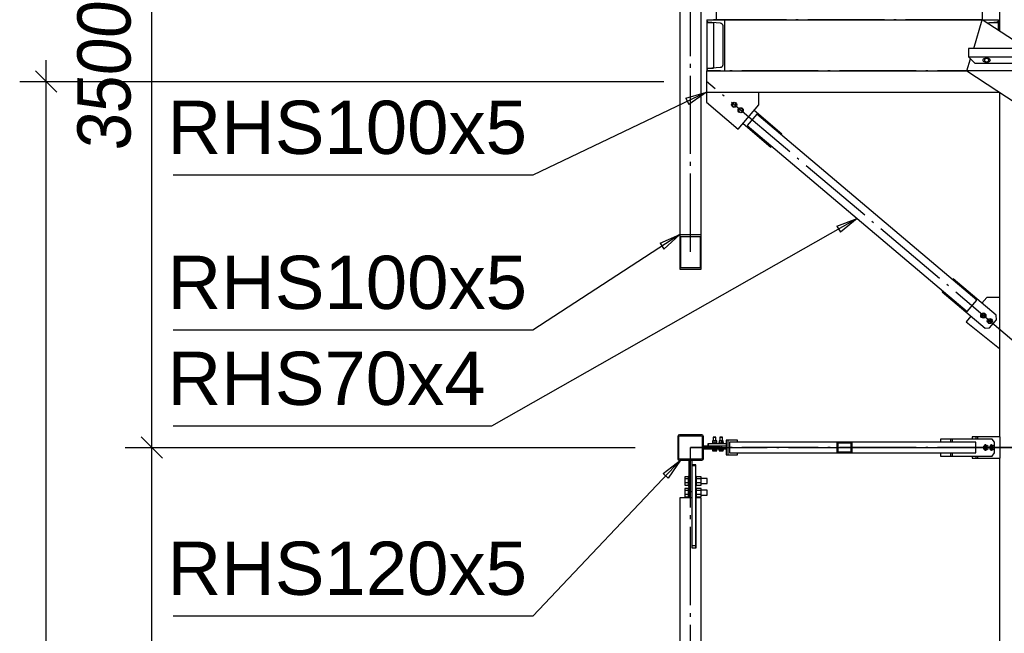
# Paper-space layout 'A0 Advance Steel' of a CAD drawing. Header units: millimetres. Extents: x 209 to 803, y 321 to 741.
# Tile 40 of 52: x 425 to 471, y 597 to 626. Entities that reach past the tile are written whole.
import ezdxf

# ---------------------------------------------------------------- set-up
doc = ezdxf.new("R2010")
doc.units = ezdxf.units.MM
doc.linetypes.add('ACAD_ISO04W100', pattern=[30, 24, -3, 0, -3])
doc.layers.get('0').update_dxf_attribs({"linetype": 'CONTINUOUS'})
for name, color, linetype in [('AS_Belki', 145, 'CONTINUOUS'), ('AS_Blachy', 30, 'CONTINUOUS'), ('AS_DIM_ON', 7, 'CONTINUOUS'), ('AS_Kraty', 9, 'CONTINUOUS'), ('AS_Schody', 253, 'CONTINUOUS'), ('AS_Sruby', 9, 'CONTINUOUS')]:
    doc.layers.add(name, color=color, linetype=linetype)
doc.styles.add('Arial', font='arial.ttf')
doc.styles.add('ARIAL_1', font='arial.ttf', dxfattribs={"width": 0.9, "oblique": 5})

psp = doc.layouts.new('A0 Advance Steel')

# ---------------------------------------------------------------- linework, layer by layer
at = {"color": 0, "linetype": 'ByBlock', "lineweight": -2}
for p, q in [((455.879, 622.032), (456.853, 622.314)), ((455.879, 622.032), (456.023, 621.732)), ((456.853, 622.314), (456.023, 621.732)), ((462.976, 616.021), (463.928, 616.37)), ((463.928, 616.37), (463.141, 615.731)), ((462.976, 616.021), (463.141, 615.731)), ((454.674, 615.21), (455.603, 615.616)), ((455.603, 615.616), (454.855, 614.931)), ((454.674, 615.21), (454.855, 614.931)), ((454.815, 604.404), (455.623, 605.016)), ((455.623, 605.016), (455.057, 604.175)), ((454.815, 604.404), (455.057, 604.175))]:
    psp.add_line(p, q, dxfattribs=at)
at = {"color": 7}
for points in [[(456.853, 622.314), (448.699, 618.408), (431.809, 618.408)], [(463.928, 616.37), (446.756, 606.618), (431.809, 606.618)], [(455.603, 615.616), (448.699, 611.125), (431.809, 611.125)], [(455.623, 605.016), (448.699, 597.695), (431.809, 597.695)]]:
    psp.add_lwpolyline(points, dxfattribs=at)
at = {"layer": 'AS_Belki', "linetype": 'Continuous', "ltscale": 0.15}
for p, q in [((470.603, 673.767), (470.603, 625.188)), ((455.603, 638.251), (455.603, 615.616)), ((456.603, 615.616), (456.603, 638.251)), ((456.853, 623.314), (456.861, 623.314)), ((456.853, 623.314), (456.853, 622.314)), ((456.853, 622.314), (470.603, 622.314)), ((470.603, 622.315), (470.603, 606.116)), ((459.217, 621.273), (458.764, 620.738)), ((469.544, 612.536), (459.217, 621.273)), ((458.764, 620.738), (469.092, 612.001)), ((455.603, 615.616), (456.603, 615.616)), ((455.603, 615.616), (455.603, 613.997)), ((455.653, 615.535), (456.553, 615.535)), ((455.653, 614.078), (455.653, 615.535)), ((456.553, 615.535), (456.553, 614.078)), ((456.603, 613.997), (456.603, 615.616)), ((455.653, 614.078), (456.553, 614.078)), ((455.603, 613.997), (456.603, 613.997)), ((469.092, 612.001), (469.544, 612.536)), ((456.628, 606.216), (455.578, 606.216)), ((455.503, 606.141), (455.503, 605.091)), ((455.553, 605.116), (455.553, 606.116)), ((455.603, 606.166), (456.603, 606.166)), ((456.653, 606.116), (456.653, 605.116)), ((456.703, 605.091), (456.703, 606.141)), ((462.97, 605.866), (457.928, 605.866)), ((457.928, 605.866), (457.928, 605.366)), ((463.677, 605.866), (462.97, 605.866)), ((462.97, 605.866), (462.97, 605.366)), ((463.013, 605.836), (463.635, 605.836)), ((463.013, 605.836), (463.013, 605.396)), ((463.635, 605.836), (463.635, 605.396)), ((469.5, 605.866), (463.677, 605.866)), ((463.677, 605.866), (463.677, 605.366)), ((469.5, 605.366), (469.5, 605.866)), ((457.928, 605.366), (462.97, 605.366)), ((462.97, 605.366), (463.677, 605.366)), ((463.635, 605.396), (463.013, 605.396)), ((463.677, 605.366), (469.5, 605.366)), ((455.578, 605.016), (456.628, 605.016)), ((456.603, 605.066), (455.603, 605.066)), ((470.603, 605.116), (470.603, 555.188)), ((456.173, 603.251), (455.603, 603.251)), ((455.603, 603.251), (455.603, 580.616)), ((456.173, 600.892), (456.173, 603.251)), ((456.603, 603.251), (456.353, 603.251)), ((456.353, 603.251), (456.353, 600.892)), ((456.603, 580.616), (456.603, 603.251)), ((456.353, 600.892), (456.173, 600.892))]:
    psp.add_line(p, q, dxfattribs=at)
at = {"layer": 'AS_Belki', "color": 10, "linetype": 'ACAD_ISO04W100', "ltscale": 0.15}
for p, q in [((456.103, 614.884), (456.103, 640.616)), ((456.103, 614.806), (456.103, 640.616)), ((471.303, 623.314), (456.853, 623.314)), ((471.303, 610.589), (456.853, 622.814)), ((456.103, 605.616), (471.303, 605.616)), ((471.303, 605.616), (456.103, 605.616)), ((456.103, 579.884), (456.103, 605.616)), ((456.103, 579.806), (456.103, 605.616)), ((456.103, 605.616), (456.103, 605.616)), ((463.324, 605.616), (471.303, 605.616)), ((471.303, 605.616), (463.385, 605.616))]:
    psp.add_line(p, q, dxfattribs=at)
at = {"layer": 'AS_Belki', "linetype": 'Continuous', "ltscale": 0.15}
for centre, start, end in [((455.578, 606.141), 90, 180), ((456.628, 606.141), 0, 90), ((455.578, 605.091), 180, 270), ((456.628, 605.091), 270, 0)]:
    psp.add_arc(centre, 0.075, start, end, dxfattribs=at)
at = {"layer": 'AS_Belki', "linetype": 'Continuous', "ltscale": 0.15, "extrusion": (-1.36485e-13, 5.657e-14, -1)}
psp.add_arc((-455.603, 606.116), 0.05, 0, 90, dxfattribs=at)
at = {"layer": 'AS_Belki', "linetype": 'Continuous', "ltscale": 0.15, "extrusion": (9.412e-14, 2.27435e-13, -1)}
psp.add_arc((-456.603, 606.116), 0.05, 90, 180, dxfattribs=at)
at = {"layer": 'AS_Belki', "linetype": 'Continuous', "ltscale": 0.15, "extrusion": (-1.36485e-13, -5.64475e-14, -1)}
psp.add_arc((-455.603, 605.116), 0.05, 270, 0, dxfattribs=at)
at = {"layer": 'AS_Belki', "linetype": 'Continuous', "ltscale": 0.15, "extrusion": (9.412e-14, -2.27312e-13, -1)}
psp.add_arc((-456.603, 605.116), 0.05, 180, 270, dxfattribs=at)
at = {"layer": 'AS_Blachy', "linetype": 'Continuous', "ltscale": 0.15}
for p, q in [((469.155, 623.964), (469.455, 623.664)), ((469.93, 623.904), (470.08, 623.904)), ((469.455, 623.664), (471.855, 623.664)), ((470.08, 623.724), (469.93, 623.724)), ((456.853, 622.314), (456.853, 621.832)), ((459.313, 621.715), (459.313, 622.314)), ((456.853, 621.832), (458.344, 620.57)), ((458.344, 620.57), (459.313, 621.715)), ((460.394, 620.342), (459.087, 621.448)), ((458.57, 620.837), (459.877, 619.731)), ((460.362, 620.304), (460.394, 620.342)), ((459.877, 619.731), (459.91, 619.77)), ((468.431, 613.543), (468.399, 613.504)), ((470.454, 611.831), (468.431, 613.543)), ((467.947, 612.97), (467.914, 612.932)), ((467.914, 612.932), (469.938, 611.22)), ((470.012, 612.668), (469.784, 612.398)), ((470.603, 612.668), (470.012, 612.668)), ((469.267, 611.787), (469.043, 611.523)), ((470.472, 611.62), (470.454, 611.831)), ((469.043, 611.523), (470.603, 610.272)), ((470.149, 611.238), (470.472, 611.62)), ((469.938, 611.22), (470.149, 611.238)), ((456.932, 605.796), (456.91, 605.796)), ((456.91, 605.796), (456.91, 605.676)), ((457.772, 605.796), (456.932, 605.796)), ((456.932, 605.796), (456.932, 605.676)), ((457.865, 605.966), (457.772, 605.966)), ((457.772, 605.966), (457.772, 605.266)), ((458.305, 605.966), (457.865, 605.966)), ((457.865, 605.266), (457.865, 605.966)), ((458.305, 605.866), (458.305, 605.966)), ((468.305, 606.016), (467.847, 606.016)), ((467.847, 606.016), (467.847, 605.866)), ((468.39, 606.016), (468.305, 606.016)), ((468.305, 606.016), (468.305, 605.866)), ((469.945, 606.016), (468.39, 606.016)), ((468.39, 606.016), (468.39, 605.866)), ((469.5, 606.116), (469.33, 606.116)), ((469.33, 606.116), (469.33, 606.016)), ((469.585, 606.116), (469.5, 606.116)), ((469.5, 606.116), (469.5, 606.016)), ((469.86, 606.116), (469.585, 606.116)), ((469.585, 606.116), (469.585, 606.016)), ((470.143, 606.116), (469.86, 606.116)), ((470.263, 606.016), (469.945, 606.016)), ((470.645, 606.116), (470.143, 606.116)), ((470.369, 605.866), (470.263, 606.016)), ((470.369, 605.366), (470.369, 605.866)), ((470.645, 605.116), (470.645, 606.116)), ((457.553, 605.676), (456.703, 605.676)), ((456.703, 605.556), (457.553, 605.556)), ((457.565, 605.676), (457.553, 605.676)), ((457.553, 605.676), (457.553, 605.556)), ((457.553, 605.556), (457.772, 605.556)), ((457.772, 605.676), (457.565, 605.676)), ((457.772, 605.266), (457.865, 605.266)), ((457.865, 605.266), (458.305, 605.266)), ((458.305, 605.266), (458.305, 605.366)), ((467.847, 605.366), (467.847, 605.216)), ((468.305, 605.366), (468.305, 605.216)), ((468.39, 605.366), (468.39, 605.216)), ((470.263, 605.216), (470.369, 605.366)), ((456.023, 605.016), (456.023, 603.541)), ((456.183, 603.541), (456.183, 605.016)), ((456.343, 604.81), (456.183, 604.81)), ((456.343, 604.751), (456.343, 604.81)), ((467.847, 605.216), (468.305, 605.216)), ((468.305, 605.216), (468.39, 605.216)), ((468.39, 605.216), (470.263, 605.216)), ((469.33, 605.216), (469.33, 605.116)), ((469.33, 605.116), (469.5, 605.116)), ((469.5, 605.216), (469.5, 605.116)), ((469.5, 605.116), (469.585, 605.116)), ((469.585, 605.216), (469.585, 605.116)), ((469.585, 605.116), (470.645, 605.116)), ((456.343, 604.751), (456.183, 604.751)), ((456.343, 604.606), (456.343, 604.751)), ((456.343, 601.016), (456.343, 604.606)), ((456.183, 603.541), (456.023, 603.541)), ((456.023, 603.541), (456.023, 603.251)), ((456.183, 603.454), (456.183, 603.541)), ((456.183, 601.016), (456.183, 603.454)), ((456.173, 602.216), (456.183, 602.216)), ((456.183, 601.016), (456.343, 601.016)), ((456.183, 600.892), (456.183, 601.016)), ((456.343, 600.892), (456.343, 601.016))]:
    psp.add_line(p, q, dxfattribs=at)
at = {"layer": 'AS_Blachy', "linetype": 'Continuous', "ltscale": 0.15, "extrusion": (-5.05831e-14, 2.09881e-14, -1)}
psp.add_arc((-469.93, 623.814), 0.09, 270, 90, dxfattribs=at)
at = {"layer": 'AS_Blachy', "linetype": 'Continuous', "ltscale": 0.15, "extrusion": (2.08656e-14, -5.04606e-14, -1)}
psp.add_arc((-470.08, 623.814), 0.09, 90, 270, dxfattribs=at)
at = {"layer": 'AS_DIM_ON', "color": 8}
for p, q in [((430.805, 605.616), (430.805, 640.616)), ((425.848, 552.814), (425.848, 623.814)), ((424.598, 622.814), (454.853, 622.814)), ((429.555, 605.616), (453.503, 605.616)), ((430.805, 570.616), (430.805, 605.616))]:
    psp.add_line(p, q, dxfattribs=at)
at = {"layer": 'AS_DIM_ON', "color": 8, "linetype": 'ByBlock', "lineweight": -2}
for p, q in [((426.348, 622.314), (425.348, 623.314)), ((431.305, 605.116), (430.305, 606.116)), ((430.305, 606.116), (431.305, 605.116))]:
    psp.add_line(p, q, dxfattribs=at)
at = {"layer": 'AS_Kraty', "linetype": 'Continuous', "ltscale": 0.15}
for p, q in [((457.311, 626.114), (457.311, 625.714)), ((469.811, 625.714), (469.811, 626.114)), ((457.711, 625.714), (469.811, 625.714)), ((471.855, 624.364), (469.155, 624.364)), ((469.155, 624.364), (469.155, 623.964)), ((469.155, 623.964), (471.855, 623.964))]:
    psp.add_line(p, q, dxfattribs=at)
at = {"layer": 'AS_Schody', "linetype": 'Continuous', "ltscale": 0.15}
for p, q in [((456.861, 625.714), (457.711, 625.714)), ((456.861, 625.714), (456.861, 625.678)), ((456.861, 625.678), (456.861, 625.584)), ((456.92, 625.613), (457.496, 625.567)), ((457.711, 623.314), (457.711, 625.714)), ((469.399, 624.364), (469.803, 625.714)), ((483.603, 616.638), (469.803, 625.714)), ((469.811, 625.714), (470.561, 625.714)), ((470.015, 625.574), (470.501, 625.613)), ((470.561, 625.678), (470.561, 625.714)), ((470.561, 625.584), (470.561, 625.678)), ((456.861, 625.584), (457.173, 625.584)), ((456.861, 625.584), (456.861, 623.444)), ((457.173, 625.593), (457.173, 623.435)), ((457.616, 625.438), (457.616, 623.59)), ((470.136, 625.584), (470.561, 625.584)), ((470.561, 625.216), (470.561, 625.584)), ((469.084, 623.314), (469.251, 623.869)), ((456.861, 623.444), (457.173, 623.444)), ((456.861, 623.444), (456.861, 623.35)), ((456.861, 623.35), (456.861, 623.314)), ((456.861, 623.314), (457.711, 623.314)), ((457.496, 623.461), (456.92, 623.415)), ((457.711, 623.314), (469.084, 623.314)), ((469.084, 623.314), (483.603, 613.765))]:
    psp.add_line(p, q, dxfattribs=at)
at = {"layer": 'AS_Schody', "color": 10, "linetype": 'ACAD_ISO04W100', "ltscale": 0.15}
for p, q in [((469.803, 625.714), (457.173, 625.714)), ((457.711, 625.714), (457.711, 625.714)), ((469.711, 625.714), (469.711, 625.714)), ((495.803, 608.614), (469.803, 625.714))]:
    psp.add_line(p, q, dxfattribs=at)
at = {"layer": 'AS_Schody', "linetype": 'Continuous', "ltscale": 0.15}
psp.add_circle((470.005, 623.814), 0.09, dxfattribs=at)
for centre, start, end in [((456.926, 625.678), 180, 265.426), ((470.496, 625.678), 274.574, 0), ((456.926, 623.35), 94.574, 180)]:
    psp.add_arc(centre, 0.065, start, end, dxfattribs=at)
at = {"layer": 'AS_Schody', "linetype": 'Continuous', "ltscale": 0.15, "extrusion": (2.33806e-14, 5.08243e-14, -1)}
psp.add_arc((-457.486, 625.438), 0.13, 94.574, 180, dxfattribs=at)
at = {"layer": 'AS_Schody', "linetype": 'Continuous', "ltscale": 0.15, "extrusion": (7.75273e-15, -1.68598e-14, -1)}
psp.add_arc((-457.486, 623.59), 0.13, 180, 265.426, dxfattribs=at)
at = {"layer": 'AS_Sruby', "linetype": 'Continuous', "ltscale": 0.15}
for p, q in [((458.117, 621.81), (458.052, 621.734)), ((458.052, 621.734), (458.086, 621.64)), ((458.086, 621.64), (458.185, 621.622)), ((458.215, 621.793), (458.117, 621.81)), ((458.185, 621.622), (458.249, 621.698)), ((458.249, 621.698), (458.215, 621.793)), ((458.422, 621.552), (458.358, 621.475)), ((458.358, 621.475), (458.391, 621.381)), ((458.521, 621.534), (458.422, 621.552)), ((458.555, 621.44), (458.521, 621.534)), ((458.391, 621.381), (458.49, 621.363)), ((458.49, 621.363), (458.555, 621.44)), ((469.818, 611.91), (469.754, 611.834)), ((469.754, 611.834), (469.788, 611.74)), ((469.788, 611.74), (469.886, 611.722)), ((469.917, 611.893), (469.818, 611.91)), ((469.886, 611.722), (469.951, 611.798)), ((469.951, 611.798), (469.917, 611.893)), ((470.124, 611.652), (470.059, 611.576)), ((470.059, 611.576), (470.093, 611.481)), ((470.093, 611.481), (470.192, 611.464)), ((470.222, 611.634), (470.124, 611.652)), ((470.192, 611.464), (470.256, 611.54)), ((470.256, 611.54), (470.222, 611.634)), ((457.115, 605.821), (457.111, 605.821)), ((457.111, 605.821), (457.111, 605.821)), ((457.111, 605.821), (457.111, 605.796)), ((457.125, 605.821), (457.115, 605.821)), ((457.138, 605.821), (457.125, 605.821)), ((457.167, 605.929), (457.131, 605.929)), ((457.131, 605.929), (457.131, 605.821)), ((457.155, 605.821), (457.138, 605.821)), ((457.174, 605.821), (457.155, 605.821)), ((457.266, 605.929), (457.167, 605.929)), ((457.167, 605.821), (457.167, 605.929)), ((457.177, 606.101), (457.17, 606.101)), ((457.17, 606.101), (457.17, 606.081)), ((457.177, 606.081), (457.17, 606.081)), ((457.17, 606.081), (457.17, 605.929)), ((457.196, 605.821), (457.174, 605.821)), ((457.192, 606.101), (457.177, 606.101)), ((457.192, 606.081), (457.177, 606.081)), ((457.213, 606.101), (457.192, 606.101)), ((457.213, 606.081), (457.192, 606.081)), ((457.219, 605.821), (457.196, 605.821)), ((457.236, 606.101), (457.213, 606.101)), ((457.236, 606.081), (457.213, 606.081)), ((457.243, 605.821), (457.219, 605.821)), ((457.259, 606.101), (457.236, 606.101)), ((457.259, 606.081), (457.236, 606.081)), ((457.266, 605.821), (457.243, 605.821)), ((457.277, 606.101), (457.259, 606.101)), ((457.277, 606.081), (457.259, 606.081)), ((457.329, 605.929), (457.266, 605.929)), ((457.266, 605.821), (457.266, 605.929)), ((457.287, 605.821), (457.266, 605.821)), ((457.288, 606.101), (457.277, 606.101)), ((457.288, 606.081), (457.277, 606.081)), ((457.307, 605.821), (457.287, 605.821)), ((457.29, 606.101), (457.288, 606.101)), ((457.29, 606.081), (457.288, 606.081)), ((457.29, 606.081), (457.29, 606.101)), ((457.29, 605.929), (457.29, 606.081)), ((457.323, 605.821), (457.307, 605.821)), ((457.336, 605.821), (457.323, 605.821)), ((457.329, 605.821), (457.329, 605.929)), ((457.345, 605.821), (457.336, 605.821)), ((457.35, 605.821), (457.345, 605.821)), ((457.35, 605.796), (457.35, 605.821)), ((457.422, 605.821), (457.421, 605.821)), ((457.421, 605.821), (457.421, 605.796)), ((457.426, 605.821), (457.422, 605.821)), ((457.436, 605.821), (457.426, 605.821)), ((457.449, 605.821), (457.436, 605.821)), ((457.478, 605.929), (457.442, 605.929)), ((457.442, 605.929), (457.442, 605.821)), ((457.465, 605.821), (457.449, 605.821)), ((457.485, 605.821), (457.465, 605.821)), ((457.577, 605.929), (457.478, 605.929)), ((457.478, 605.821), (457.478, 605.929)), ((457.488, 606.101), (457.481, 606.101)), ((457.481, 606.101), (457.481, 606.081)), ((457.488, 606.081), (457.481, 606.081)), ((457.481, 606.081), (457.481, 605.929)), ((457.507, 605.821), (457.485, 605.821)), ((457.503, 606.101), (457.488, 606.101)), ((457.503, 606.081), (457.488, 606.081)), ((457.524, 606.101), (457.503, 606.101)), ((457.524, 606.081), (457.503, 606.081)), ((457.53, 605.821), (457.507, 605.821)), ((457.547, 606.101), (457.524, 606.101)), ((457.547, 606.081), (457.524, 606.081)), ((457.554, 605.821), (457.53, 605.821)), ((457.57, 606.101), (457.547, 606.101)), ((457.57, 606.081), (457.547, 606.081)), ((457.577, 605.821), (457.554, 605.821)), ((457.588, 606.101), (457.57, 606.101)), ((457.588, 606.081), (457.57, 606.081)), ((457.64, 605.929), (457.577, 605.929)), ((457.577, 605.821), (457.577, 605.929)), ((457.598, 605.821), (457.577, 605.821)), ((457.599, 606.101), (457.588, 606.101)), ((457.599, 606.081), (457.588, 606.081)), ((457.618, 605.821), (457.598, 605.821)), ((457.601, 606.101), (457.599, 606.101)), ((457.601, 606.081), (457.599, 606.081)), ((457.601, 606.081), (457.601, 606.101)), ((457.601, 605.929), (457.601, 606.081)), ((457.634, 605.821), (457.618, 605.821)), ((457.647, 605.821), (457.634, 605.821)), ((457.64, 605.821), (457.64, 605.929)), ((457.656, 605.821), (457.647, 605.821)), ((457.66, 605.821), (457.656, 605.821)), ((457.66, 605.796), (457.66, 605.821)), ((469.963, 605.736), (469.945, 605.736)), ((470.246, 605.736), (470.228, 605.736)), ((457.111, 605.556), (457.111, 605.531)), ((457.111, 605.531), (457.115, 605.531)), ((457.111, 605.531), (457.111, 605.531)), ((457.115, 605.531), (457.125, 605.531)), ((457.125, 605.531), (457.138, 605.531)), ((457.131, 605.531), (457.131, 605.456)), ((457.131, 605.456), (457.167, 605.456)), ((457.138, 605.531), (457.155, 605.531)), ((457.155, 605.531), (457.174, 605.531)), ((457.167, 605.456), (457.167, 605.531)), ((457.167, 605.456), (457.266, 605.456)), ((457.174, 605.531), (457.196, 605.531)), ((457.196, 605.531), (457.219, 605.531)), ((457.219, 605.531), (457.243, 605.531)), ((457.243, 605.531), (457.266, 605.531)), ((457.266, 605.531), (457.287, 605.531)), ((457.266, 605.456), (457.266, 605.531)), ((457.266, 605.456), (457.329, 605.456)), ((457.287, 605.531), (457.307, 605.531)), ((457.307, 605.531), (457.323, 605.531)), ((457.323, 605.531), (457.336, 605.531)), ((457.329, 605.456), (457.329, 605.531)), ((457.336, 605.531), (457.345, 605.531)), ((457.345, 605.531), (457.35, 605.531)), ((457.35, 605.531), (457.35, 605.556)), ((457.421, 605.556), (457.421, 605.531)), ((457.421, 605.531), (457.422, 605.531)), ((457.422, 605.531), (457.426, 605.531)), ((457.426, 605.531), (457.436, 605.531)), ((457.436, 605.531), (457.449, 605.531)), ((457.442, 605.531), (457.442, 605.456)), ((457.442, 605.456), (457.478, 605.456)), ((457.449, 605.531), (457.465, 605.531)), ((457.465, 605.531), (457.485, 605.531)), ((457.478, 605.456), (457.478, 605.531)), ((457.478, 605.456), (457.577, 605.456)), ((457.485, 605.531), (457.507, 605.531)), ((457.507, 605.531), (457.53, 605.531)), ((457.53, 605.531), (457.554, 605.531)), ((457.554, 605.531), (457.577, 605.531)), ((457.577, 605.531), (457.598, 605.531)), ((457.577, 605.456), (457.577, 605.531)), ((457.577, 605.456), (457.64, 605.456)), ((457.598, 605.531), (457.618, 605.531)), ((457.618, 605.531), (457.634, 605.531)), ((457.634, 605.531), (457.647, 605.531)), ((457.64, 605.456), (457.64, 605.531)), ((457.647, 605.531), (457.656, 605.531)), ((457.656, 605.531), (457.66, 605.531)), ((457.66, 605.531), (457.66, 605.556)), ((469.963, 605.716), (469.902, 605.666)), ((469.955, 605.666), (469.902, 605.666)), ((469.902, 605.666), (469.902, 605.566)), ((469.902, 605.566), (469.963, 605.516)), ((469.955, 605.566), (469.902, 605.566)), ((469.945, 605.496), (469.963, 605.496)), ((469.955, 605.666), (470.016, 605.716)), ((469.955, 605.566), (469.955, 605.666)), ((470.016, 605.516), (469.955, 605.566)), ((470.016, 605.716), (469.963, 605.716)), ((469.963, 605.516), (470.016, 605.516)), ((470.077, 605.666), (470.016, 605.716)), ((470.016, 605.516), (470.077, 605.566)), ((470.077, 605.566), (470.077, 605.666)), ((470.246, 605.716), (470.184, 605.666)), ((470.237, 605.666), (470.184, 605.666)), ((470.184, 605.666), (470.184, 605.566)), ((470.184, 605.566), (470.246, 605.516)), ((470.237, 605.566), (470.184, 605.566)), ((470.228, 605.496), (470.246, 605.496)), ((470.237, 605.666), (470.299, 605.716)), ((470.237, 605.566), (470.237, 605.666)), ((470.299, 605.516), (470.237, 605.566)), ((470.299, 605.716), (470.246, 605.716)), ((470.246, 605.516), (470.299, 605.516)), ((470.36, 605.666), (470.299, 605.716)), ((470.299, 605.516), (470.36, 605.566)), ((470.36, 605.566), (470.36, 605.666)), ((455.983, 604.241), (455.833, 604.241)), ((455.833, 604.241), (455.833, 604.167)), ((455.833, 604.167), (455.983, 604.167)), ((455.833, 604.167), (455.833, 603.969)), ((455.833, 603.969), (455.983, 603.969)), ((455.833, 603.969), (455.833, 603.845)), ((456.023, 604.263), (455.983, 604.263)), ((455.983, 604.263), (455.983, 604.262)), ((455.983, 604.262), (455.983, 604.252)), ((455.983, 604.252), (455.983, 604.235)), ((455.983, 604.235), (455.983, 604.21)), ((455.983, 604.21), (455.983, 604.179)), ((455.983, 604.179), (455.983, 604.143)), ((455.983, 604.143), (455.983, 604.103)), ((455.983, 604.103), (455.983, 604.06)), ((455.983, 604.06), (455.983, 604.017)), ((455.983, 604.017), (455.983, 603.975)), ((455.983, 603.975), (455.983, 603.935)), ((455.983, 603.935), (455.983, 603.9)), ((455.983, 603.9), (455.983, 603.87)), ((456.383, 604.263), (456.343, 604.263)), ((456.383, 604.262), (456.383, 604.263)), ((456.383, 604.252), (456.383, 604.262)), ((456.383, 604.235), (456.383, 604.252)), ((456.598, 604.239), (456.383, 604.239)), ((456.383, 604.21), (456.383, 604.235)), ((456.383, 604.179), (456.383, 604.21)), ((456.383, 604.143), (456.383, 604.179)), ((456.383, 604.165), (456.598, 604.165)), ((456.383, 604.103), (456.383, 604.143)), ((456.383, 604.06), (456.383, 604.103)), ((456.383, 604.017), (456.383, 604.06)), ((456.383, 603.975), (456.383, 604.017)), ((456.383, 603.935), (456.383, 603.975)), ((456.383, 603.97), (456.598, 603.97)), ((456.383, 603.9), (456.383, 603.935)), ((456.383, 603.87), (456.383, 603.9)), ((456.598, 604.165), (456.598, 604.239)), ((456.598, 603.97), (456.598, 604.165)), ((456.883, 604.162), (456.598, 604.162)), ((456.598, 603.848), (456.598, 603.97)), ((456.598, 603.924), (456.883, 603.924)), ((456.883, 604.148), (456.883, 604.162)), ((456.883, 604.117), (456.883, 604.148)), ((456.883, 604.076), (456.883, 604.117)), ((456.883, 604.029), (456.883, 604.076)), ((456.883, 603.984), (456.883, 604.029)), ((456.883, 603.949), (456.883, 603.984)), ((456.883, 603.928), (456.883, 603.949)), ((456.883, 603.924), (456.883, 603.928)), ((455.833, 603.845), (455.983, 603.845)), ((455.983, 603.691), (455.833, 603.691)), ((455.833, 603.691), (455.833, 603.616)), ((455.833, 603.616), (455.983, 603.616)), ((455.833, 603.616), (455.833, 603.418)), ((455.833, 603.418), (455.983, 603.418)), ((455.833, 603.418), (455.833, 603.295)), ((455.983, 603.87), (455.983, 603.847)), ((455.983, 603.847), (455.983, 603.831)), ((455.983, 603.831), (455.983, 603.824)), ((455.983, 603.824), (456.023, 603.824)), ((456.023, 603.712), (455.983, 603.712)), ((455.983, 603.712), (455.983, 603.711)), ((455.983, 603.711), (455.983, 603.702)), ((455.983, 603.702), (455.983, 603.685)), ((455.983, 603.685), (455.983, 603.66)), ((455.983, 603.66), (455.983, 603.629)), ((455.983, 603.629), (455.983, 603.592)), ((455.983, 603.592), (455.983, 603.552)), ((455.983, 603.552), (455.983, 603.51)), ((455.983, 603.51), (455.983, 603.467)), ((455.983, 603.467), (455.983, 603.425)), ((455.983, 603.425), (455.983, 603.385)), ((456.343, 603.824), (456.383, 603.824)), ((456.383, 603.712), (456.343, 603.712)), ((456.383, 603.847), (456.383, 603.87)), ((456.383, 603.848), (456.598, 603.848)), ((456.383, 603.831), (456.383, 603.847)), ((456.383, 603.824), (456.383, 603.831)), ((456.383, 603.711), (456.383, 603.712)), ((456.383, 603.702), (456.383, 603.711)), ((456.383, 603.685), (456.383, 603.702)), ((456.598, 603.689), (456.383, 603.689)), ((456.383, 603.66), (456.383, 603.685)), ((456.383, 603.629), (456.383, 603.66)), ((456.383, 603.592), (456.383, 603.629)), ((456.383, 603.615), (456.598, 603.615)), ((456.383, 603.552), (456.383, 603.592)), ((456.383, 603.51), (456.383, 603.552)), ((456.383, 603.467), (456.383, 603.51)), ((456.383, 603.425), (456.383, 603.467)), ((456.383, 603.385), (456.383, 603.425)), ((456.383, 603.419), (456.598, 603.419)), ((456.598, 603.615), (456.598, 603.689)), ((456.598, 603.419), (456.598, 603.615)), ((456.883, 603.612), (456.598, 603.612)), ((456.598, 603.297), (456.598, 603.419)), ((456.883, 603.597), (456.883, 603.612)), ((456.883, 603.567), (456.883, 603.597)), ((456.883, 603.525), (456.883, 603.567)), ((456.883, 603.479), (456.883, 603.525)), ((456.883, 603.434), (456.883, 603.479)), ((456.883, 603.398), (456.883, 603.434)), ((455.833, 603.295), (455.983, 603.295)), ((455.983, 603.385), (455.983, 603.35)), ((455.983, 603.35), (455.983, 603.32)), ((455.983, 603.32), (455.983, 603.297)), ((455.983, 603.297), (455.983, 603.281)), ((455.983, 603.281), (455.983, 603.273)), ((455.983, 603.273), (456.023, 603.273)), ((456.343, 603.273), (456.383, 603.273)), ((456.383, 603.35), (456.383, 603.385)), ((456.383, 603.32), (456.383, 603.35)), ((456.383, 603.297), (456.383, 603.32)), ((456.383, 603.297), (456.598, 603.297)), ((456.383, 603.281), (456.383, 603.297)), ((456.383, 603.273), (456.383, 603.281)), ((456.598, 603.374), (456.883, 603.374)), ((456.883, 603.377), (456.883, 603.398)), ((456.883, 603.374), (456.883, 603.377))]:
    psp.add_line(p, q, dxfattribs=at)
for centre, radius in [((458.151, 621.716), 0.12), ((458.456, 621.458), 0.12), ((469.852, 611.816), 0.12), ((469.852, 611.816), 0.06), ((470.158, 611.558), 0.12), ((470.158, 611.558), 0.06)]:
    psp.add_circle(centre, radius, dxfattribs=at)
at = {"layer": 'AS_Sruby', "linetype": 'Continuous', "ltscale": 0.15, "extrusion": (0.707107, 7.26259e-14, 0.707107)}
for centre in [(605.616, -332.301, 332.301), (605.616, -332.501, 332.501)]:
    psp.add_arc(centre, 0.12, 0, 180, dxfattribs=at)
at = {"layer": 'AS_Sruby', "linetype": 'Continuous', "ltscale": 0.15, "extrusion": (-0.707107, -3.67106e-14, -0.707107)}
psp.add_arc((-605.616, -332.314, -332.314), 0.12, 326.6268, 213.3731, dxfattribs=at)
at = {"layer": 'AS_Sruby', "linetype": 'Continuous', "ltscale": 0.15, "extrusion": (-0.707107, -7.26259e-14, -0.707107)}
psp.add_arc((-605.616, -332.514, -332.514), 0.12, 326.6268, 213.3732, dxfattribs=at)

# ---------------------------------------------------------------- texts
at = {"color": 7, "style": 'Arial'}
for s, p in [('RHS100x5', (431.535, 619.408)), ('RHS100x5', (431.535, 612.125)), ('RHS70x4', (431.535, 607.618)), ('RHS120x5', (431.535, 598.695))]:
    psp.add_text(s, height=2.5, dxfattribs=at).set_placement(p)
at = {"layer": 'AS_DIM_ON', "color": 9, "style": 'ARIAL_1', "oblique": 5, "width": 0.9}
psp.add_text('3500', height=2.5, rotation=90, dxfattribs=at).set_placement((429.805, 619.517))

doc.saveas('drawing.dxf')
